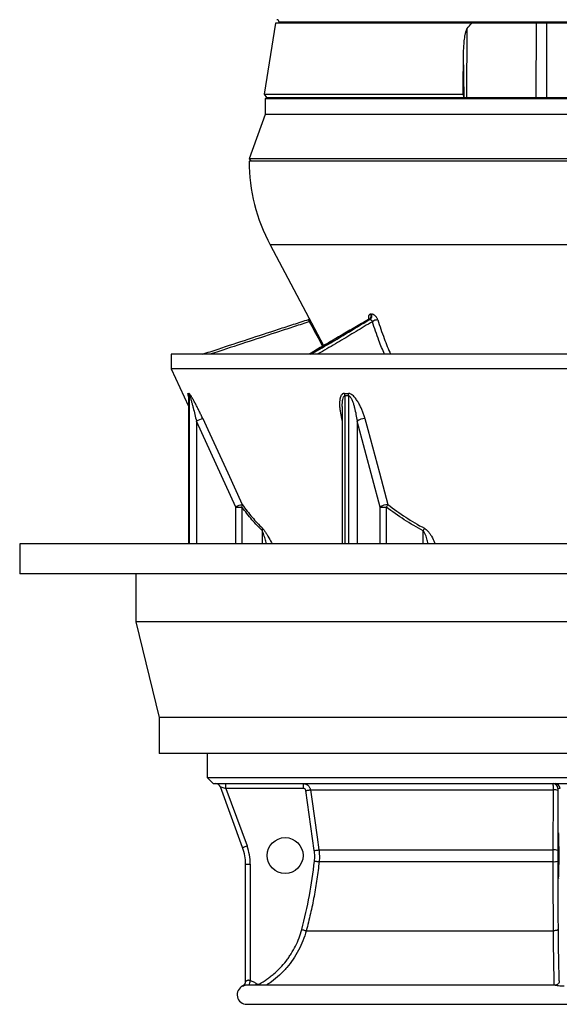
# Model space of a CAD drawing. Header units: millimetres. Extents: x 3838 to 8403, y 897 to 11532.
# Tile 1 of 5: x 3838 to 6090, y 897 to 5002. Entities that reach past the tile are written whole.
import ezdxf

# ---------------------------------------------------------------- set-up
doc = ezdxf.new("R2010")
doc.units = ezdxf.units.MM
doc.header["$LTSCALE"] = 5

msp = doc.modelspace()

# ---------------------------------------------------------------- linework, layer by layer
at = {"color": 7, "linetype": 'Continuous', "lineweight": 25}
for p, q in [((4905.9, 4986.6), (4858.3, 4691.5)), ((5725.1, 4986.6), (4905.9, 4986.6)), ((4920.8, 4991.7), (4920.9, 4986.6)), ((5912.5, 4986.6), (5725.1, 4986.6)), ((5994.4, 4986.6), (5912.5, 4986.6)), ((5993.5, 4676.6), (5994.4, 4986.6)), ((6037.8, 4986.6), (5994.4, 4986.6)), ((6037.8, 4676.6), (6037.8, 4986.6)), ((6120.9, 4986.6), (6037.8, 4986.6)), ((5704.8, 4676.6), (5705.7, 4964.2)), ((5693.7, 4676.6), (5690.5, 4861)), ((4858.3, 4691.5), (4869, 4676.6)), ((4858.3, 4691.5), (5688.5, 4691.5)), ((5688.5, 4691.5), (5690.6, 4676.6)), ((4868.4, 4676.6), (4863.4, 4671.6)), ((4863.4, 4671.6), (4863.4, 4606.6)), ((7282.8, 4671.6), (4863.4, 4671.6)), ((4868.4, 4676.6), (7278.2, 4676.6)), ((4863.4, 4606.6), (4795.9, 4421.6)), ((7282.8, 4606.6), (4863.4, 4606.6)), ((4795.9, 4421.6), (4805.9, 4411.6)), ((7445.9, 4421.6), (4795.9, 4421.6)), ((7414.5, 4411.6), (4795.9, 4411.6)), ((4883.7, 4062.3), (5106.8, 3642.7)), ((5296.2, 3752.3), (5295.9, 3752.2)), ((5300.6, 3752.5), (5297.4, 3752.5)), ((5303.8, 3773.8), (5306.9, 3773.8)), ((4470.9, 3606.6), (4470.9, 3545.5)), ((7731.8, 3606.6), (4470.9, 3606.6)), ((4470.9, 3545.5), (4543.1, 3390.7)), ((7731.8, 3545.5), (4470.9, 3545.5)), ((4543.1, 3431.1), (4543.1, 2816.8)), ((5184.3, 3388.6), (5184.3, 2816.8)), ((4740.6, 2969.6), (4575.9, 3327.9)), ((5342.1, 2969.6), (5246.2, 3327.9)), ((4740.6, 2969.6), (4766, 2969.6)), ((5342.1, 2969.6), (5368, 2969.6)), ((3838.4, 2816.8), (3838.4, 2691.8)), ((8403.4, 2816.8), (3838.4, 2816.8)), ((8403.4, 2691.8), (3838.4, 2691.8)), ((4323.4, 2691.8), (4323.4, 2491.8)), ((4323.4, 2491.8), (4420.9, 2091.8)), ((7918.4, 2491.8), (4323.4, 2491.8)), ((4420.9, 2091.8), (4420.9, 1941.8)), ((7820.9, 2091.8), (4420.9, 2091.8)), ((7820.9, 1941.8), (4420.9, 1941.8)), ((4620.9, 1941.8), (4620.9, 1841.6)), ((4620.9, 1841.6), (4645.9, 1816.6)), ((4620.9, 1841.6), (7620.9, 1841.6)), ((4645.9, 1816.6), (7595.9, 1816.6)), ((4768.7, 1550), (4675.7, 1803.5)), ((4699, 1796.6), (4787, 1556.9)), ((5022.5, 1796.6), (4699, 1796.6)), ((5067.8, 1537.6), (5032.5, 1788)), ((5051.7, 1790.8), (6065.4, 1790.8)), ((6084.4, 1788), (6083.4, 1537.6)), ((6093.1, 1796.6), (6084.6, 1796.6)), ((5087, 1540.4), (6064.5, 1540.4)), ((4780.9, 991.1), (4780.9, 1481.1)), ((4780.9, 1481.1), (4800.4, 1481.1)), ((4800.4, 1481.1), (4800.4, 995.3)), ((5087.9, 1491.4), (6064.5, 1491.4)), ((5034.2, 1203.4), (6065.8, 1203.4)), ((6073.1, 976.6), (4787.3, 976.6)), ((4785.9, 896.6), (7455.9, 896.6))]:
    msp.add_line(p, q, dxfattribs=at)
at = {"color": 8, "linetype": 'Continuous', "lineweight": 25}
for p, q in [((7321, 4991.7), (4920.8, 4991.7)), ((7328.8, 4062.3), (4883.7, 4062.3)), ((5295.3, 3752.4), (5295, 3753.5)), ((4543.5, 3432.8), (4543.5, 2816.8)), ((4547, 2816.8), (4547, 3432.8)), ((5195, 3432.8), (5195, 2816.8)), ((5211.4, 2816.8), (5211.4, 3432.8)), ((4575.9, 3327.9), (4575.9, 2816.8)), ((5184.3, 3330.1), (5182.1, 3338.5)), ((5182.1, 3338.5), (5184.3, 3338.4)), ((5246.2, 3327.9), (5246.2, 2816.8)), ((4740.6, 2816.8), (4740.6, 2969.6)), ((4766, 2969.6), (4766, 2816.8)), ((5342.1, 2816.8), (5342.1, 2969.6)), ((5368, 2969.6), (5368, 2816.8)), ((4851.1, 2816.8), (4851.1, 2870.6)), ((5522.6, 2816.8), (5522.6, 2870.6))]:
    msp.add_line(p, q, dxfattribs=at)
at = {"color": 8, "linetype": 'Continuous', "lineweight": 25, "flags": 128}
for points in [[(5048.2, 3742.6), (5051.2, 3744.2), (5052.5, 3744.9)], [(5295, 3753.5), (5296.5, 3753.1), (5296.5, 3753.1)], [(4821.9, 976.6), (4824.2, 979.3), (4826.8, 982.4)], [(4840.8, 976.6), (4840.1, 978), (4838.2, 981.3)]]:
    msp.add_lwpolyline(points, dxfattribs=at)
at = {"color": 7, "linetype": 'Continuous', "lineweight": 25, "flags": 128}
for points in [[(4602.4, 3338.5), (4623.2, 3293.2), (4706.5, 3112), (4767.1, 2980.2)], [(5279, 3338.5), (5291.1, 3293.2), (5339.6, 3112), (5374.8, 2980.2)], [(5032.5, 1788), (5036.1, 1788.6), (5039.6, 1789), (5042.8, 1789.5), (5045.7, 1789.9), (5048.1, 1790.3), (5049.9, 1790.5), (5051.1, 1790.7), (5051.7, 1790.8)], [(5051.7, 1790.8), (5057.3, 1751.2), (5079.6, 1592.8), (5087, 1540.4)], [(6064.5, 1540.4), (6064.7, 1580), (6065.2, 1738.4), (6065.4, 1790.8)], [(4768.7, 1550), (4769, 1550.1), (4770.1, 1550.6), (4771.7, 1551.2), (4774, 1552.1), (4776.8, 1553.1), (4779.9, 1554.3), (4783.4, 1555.5), (4787, 1556.9)], [(5067.8, 1537.6), (5071.4, 1538.1), (5074.9, 1538.6), (5078.1, 1539.1), (5081, 1539.5), (5083.4, 1539.8), (5085.2, 1540.1), (5086.5, 1540.3), (5087, 1540.4)], [(5068.5, 1493.5), (5072.2, 1493.2), (5075.7, 1492.8), (5078.9, 1492.4), (5081.8, 1492.1), (5084.2, 1491.8), (5086, 1491.6), (5087.3, 1491.5), (5087.9, 1491.4)], [(5015.4, 1208.6), (5019, 1207.6), (5022.4, 1206.7), (5025.6, 1205.8), (5028.4, 1205), (5030.7, 1204.4), (5032.5, 1203.9), (5033.7, 1203.6), (5034.2, 1203.4)], [(6084.8, 1208.6), (6084.4, 1207.6), (6083.2, 1206.7), (6081.5, 1205.8), (6079.1, 1205), (6076.3, 1204.4), (6073, 1203.9), (6069.5, 1203.5), (6065.8, 1203.4)]]:
    msp.add_lwpolyline(points, dxfattribs=at)
at = {"color": 7, "linetype": 'Continuous', "lineweight": 25}
msp.add_circle((4945.9, 1516.6), 75, dxfattribs=at)
for centre, radius, start, end in [((4910.8, 4991.6), 10, 1, 89), ((5545.9, 4414.4), 750, 180.2137, 208), ((5288.6, 3766.8), 16.8, 301.898, 24.6218), ((5291.6, 3766.8), 16.8, 302.0689, 24.5706), ((5330.2, 3719.1), 30.6, 85.134, 129.9308), ((4518.2, 3432.9), 25.3, 359.8495, 24.536), ((4521.6, 3432.7), 25.4, 0.1234, 24.7633), ((5154, 3433.4), 41, 359.1843, 14.0912), ((5170.1, 3432.5), 41.3, 0.4437, 15.2699), ((4643.5, 3197.1), 147.3, 106.1885, 117.3022), ((5280.2, 3278.5), 60, 91.2099, 124.5416), ((4808.5, 2837.9), 148.2, 106.2426, 117.2807), ((4750, 2976.5), 17.4, 336.6502, 12.0965), ((5376.2, 2920.2), 60, 91.2931, 124.5466), ((5279.6, 3033.9), 109.3, 324.009, 330.5917), ((4830.5, 2876.6), 21.4, 343.6873, 12.2331), ((5427.4, 2918.6), 106.6, 333.2497, 339.4536), ((4657, 1796.6), 20, 20.1363, 90), ((4507.6, 1801.6), 191.5, 358.5046, 4.4944), ((4831.1, 1801.6), 191.5, 358.5046, 4.4944), ((6064.6, 1796.6), 20, 359.9902, 89.9902), ((6073.1, 1796.6), 20, 359.9902, 89.9902), ((6069.5, 1753.1), 37.9, 67.0065, 96.2971), ((4580.9, 1481.1), 200, 0, 20.1363), ((4580.4, 1481.1), 220, 0, 20.1363), ((6068.7, 1502.8), 37.8, 66.9714, 96.2874), ((6068.7, 1539.7), 48.5, 265.049, 287.6887), ((4760.9, 991.2), 20, 294.6931, 0.3651), ((4760.9, 991.1), 20, 321.0629, 359.9999), ((4785.9, 936.6), 40, 114.5796, 270)]:
    msp.add_arc(centre, radius, start, end, dxfattribs=at)
at = {"color": 8, "linetype": 'Continuous', "lineweight": 25}
for centre, radius, start, end in [((4450.4, 1066.4), 357.2, 345.4415, 348.5197), ((4760.9, 991.1), 20, 294.8245, 321.0629)]:
    msp.add_arc(centre, radius, start, end, dxfattribs=at)
at = {"color": 7, "linetype": 'Continuous', "lineweight": 25}
for centre, major_axis, ratio, start_param, end_param in [((4699.6, 1796.6), (23.8, -6.9), 0.005862, 3.145891, 4.692108), ((6086.6, 1516.6), (0, 95), 0.026186, 0.339507, 2.826215), ((6086.6, 1516.6), (0, 95), 0.026186, 4.712389, 6.048944), ((6086.6, 1516.6), (0, 95), 0.026186, 3.391721, 4.712389)]:
    msp.add_ellipse(centre, major_axis=major_axis, ratio=ratio, start_param=start_param, end_param=end_param, dxfattribs=at)
at = {"color": 8, "linetype": 'Continuous', "lineweight": 25}
for start_param, end_param in [(6.048944, 6.622692), (2.826215, 3.391721)]:
    msp.add_ellipse((6086.6, 1516.6), major_axis=(0, 95), ratio=0.026186, start_param=start_param, end_param=end_param, dxfattribs=at)
at = {"color": 7, "linetype": 'Continuous', "lineweight": 25}
for points in [[(5705.7, 4964.2), (5712, 4971.8), (5718.4, 4979.3), (5725.1, 4986.6)], [(5688.5, 4691.5), (5689.2, 4748), (5689.8, 4804.5), (5690.5, 4861)], [(4541.2, 3443.3), (4542.4, 3443.3), (4543.5, 3443.3), (4544.6, 3443.3)], [(4547, 3432.8), (4545.8, 3432.7), (4544.7, 3432.7), (4543.5, 3432.8)], [(5193.8, 3443.3), (5199.2, 3443.3), (5204.5, 3443.3), (5209.9, 3443.3)], [(5211.4, 3432.8), (5205.9, 3432.7), (5200.5, 3432.7), (5195, 3432.8)], [(5068.5, 1493.5), (5069.3, 1500.9), (5070, 1515.6), (5068.8, 1530.3), (5067.8, 1537.6)], [(6083.4, 1537.6), (6083.4, 1530.3), (6083.4, 1515.6), (6083.4, 1500.9), (6083.4, 1493.5)], [(6083.4, 1493.5), (6083.5, 1445.4), (6083.9, 1349.7), (6084.5, 1255.4), (6084.8, 1208.6)]]:
    msp.add_open_spline(points, degree=3, dxfattribs=at)
for points, knots in [([(5690.5, 4861), (5690.6, 4869.7), (5691, 4878.4), (5692, 4895.9), (5692.8, 4904.5), (5694.2, 4917.6), (5694.8, 4921.9), (5696.1, 4930.6), (5696.8, 4934.9), (5698.4, 4943.5), (5699.4, 4947.8), (5701.2, 4954.2), (5701.8, 4956.3), (5703, 4959.4), (5703.4, 4960.4), (5704.4, 4962.4), (5705, 4963.3), (5705.7, 4964.2)], [0, 0, 0, 0, 0.25, 0.25, 0.5, 0.5, 0.625, 0.625, 0.75, 0.75, 0.875, 0.875, 0.9375, 0.9375, 0.96875, 0.96875, 1, 1, 1, 1]), ([(4600.4, 3606.6), (4622.3, 3613.9), (4686.3, 3635.1), (4792.3, 3670), (4897.2, 3704.3), (4981.2, 3731.6), (5023.7, 3745.4), (5045.2, 3752.4), (5045.6, 3752.5)], [0, 0, 0, 0, 0.147184, 0.43046, 0.713708, 0.855336, 0.996958, 1, 1, 1, 1]), ([(5045.6, 3752.5), (5045.3, 3752.5), (5045, 3752.3), (5044.5, 3752), (5044.3, 3751.8), (5044, 3751.2), (5043.9, 3750.9), (5043.8, 3750.1), (5043.9, 3749.7), (5044.1, 3748.7), (5044.3, 3748.2), (5044.8, 3747.1), (5045.1, 3746.5), (5045.9, 3745.4), (5046.3, 3744.8), (5047.2, 3743.7), (5047.7, 3743.1), (5048.2, 3742.6)], [0, 0, 0, 0, 0.125, 0.125, 0.25, 0.25, 0.375, 0.375, 0.5, 0.5, 0.625, 0.625, 0.75, 0.75, 0.875, 0.875, 1, 1, 1, 1]), ([(5047.9, 3753.6), (5047.8, 3753.6), (5047.1, 3753), (5046.2, 3752.8), (5045.3, 3752.6)], [0, 0, 0, 0, 0.058443, 1, 1, 1, 1]), ([(5295.6, 3752.5), (5290.3, 3749.5), (5265.6, 3735.6), (5223.3, 3711), (5157.8, 3672.5), (5099.9, 3638.8), (5059.3, 3614.7), (5047.6, 3607.6), (5046, 3606.6)], [0, 0, 0, 0, 0.062248, 0.288811, 0.506851, 0.854991, 0.980484, 1, 1, 1, 1]), ([(5303.8, 3773.8), (5302.8, 3773.8), (5301.8, 3773.7), (5300, 3773.1), (5299.1, 3772.8), (5297.6, 3771.8), (5296.9, 3771.1), (5295.7, 3769.7), (5295.3, 3768.9), (5294.5, 3767), (5294.2, 3766), (5293.8, 3763.8), (5293.7, 3762.7), (5293.7, 3760.2), (5293.8, 3758.9), (5294.2, 3756.3), (5294.5, 3754.9), (5295, 3753.5)], [0, 0, 0, 0, 0.125, 0.125, 0.25, 0.25, 0.375, 0.375, 0.5, 0.5, 0.625, 0.625, 0.75, 0.75, 0.875, 0.875, 1, 1, 1, 1]), ([(5298.5, 3755), (5298.5, 3755), (5298.6, 3755.2), (5298.2, 3754), (5296.9, 3752.7), (5296.2, 3752.5), (5296.2, 3752.5)], [0, 0, 0, 0, 0.090976, 0.495663, 0.980118, 1, 1, 1, 1]), ([(5300.6, 3752.5), (5300.9, 3752.5), (5301.2, 3752.3), (5301.9, 3752), (5302.3, 3751.8), (5303.2, 3751.2), (5303.6, 3750.9), (5304.5, 3750.1), (5305, 3749.7), (5306, 3748.7), (5306.5, 3748.2), (5307.5, 3747.1), (5307.9, 3746.5), (5308.8, 3745.4), (5309.2, 3744.8), (5309.9, 3743.7), (5310.2, 3743.1), (5310.5, 3742.6)], [0, 0, 0, 0, 0.125, 0.125, 0.25, 0.25, 0.375, 0.375, 0.5, 0.5, 0.625, 0.625, 0.75, 0.75, 0.875, 0.875, 1, 1, 1, 1]), ([(5332.8, 3749.6), (5332.3, 3751.1), (5331.7, 3752.7), (5330.3, 3755.7), (5329.5, 3757.2), (5327.7, 3760.1), (5326.7, 3761.5), (5325, 3763.6), (5324.4, 3764.2), (5323.3, 3765.4), (5322.1, 3766.6), (5320.8, 3767.7), (5319.6, 3768.7), (5318.9, 3769.2), (5317, 3770.6), (5315.7, 3771.3), (5313.1, 3772.5), (5311.8, 3773), (5309.3, 3773.6), (5308.1, 3773.8), (5306.9, 3773.8)], [0, 0, 0, 0, 0.125, 0.125, 0.25, 0.25, 0.375, 0.375, 0.4375, 0.4375, 0.5, 0.5625, 0.5625, 0.625, 0.625, 0.75, 0.75, 0.875, 0.875, 1, 1, 1, 1]), ([(4543, 3433.3), (4543, 3433.3), (4543, 3433.4), (4543.1, 3432.7), (4543.1, 3431.9), (4543.1, 3431.3), (4543.1, 3431.1)], [0, 0, 0, 0, 0.226749, 0.657109, 0.871626, 1, 1, 1, 1]), ([(4602.4, 3338.5), (4600.1, 3343.6), (4597.7, 3348.7), (4592.9, 3358.9), (4590.4, 3364), (4585.5, 3374), (4583, 3379), (4578, 3389), (4575.5, 3393.9), (4571.6, 3401.3), (4570.3, 3403.7), (4567.7, 3408.5), (4566.4, 3410.9), (4562.5, 3417.9), (4559.9, 3422.4), (4556.1, 3428.9), (4554.8, 3430.9), (4552.3, 3434.8), (4551.1, 3436.6), (4548.8, 3439.7), (4547.7, 3441), (4546.3, 3442.4), (4545.9, 3442.8), (4545.2, 3443.3), (4544.9, 3443.4), (4544.6, 3443.3)], [0, 0, 0, 0, 0.125, 0.125, 0.25, 0.25, 0.375, 0.375, 0.5, 0.5, 0.5625, 0.5625, 0.625, 0.625, 0.75, 0.75, 0.8125, 0.8125, 0.875, 0.875, 0.9375, 0.9375, 0.96875, 0.96875, 1, 1, 1, 1]), ([(4547, 3432.8), (4547.1, 3432.8), (4547.2, 3432.7), (4547.5, 3432.4), (4547.6, 3432.2), (4548, 3431.6), (4548.1, 3431.2), (4548.5, 3430.5), (4548.7, 3430.1), (4549.2, 3428.8), (4549.5, 3427.9), (4550.2, 3425.9), (4550.6, 3424.9), (4551.6, 3421.8), (4552.3, 3419.7), (4553.6, 3415.3), (4554.3, 3413.1), (4556.2, 3406.5), (4557.5, 3401.9), (4559.9, 3392.8), (4561.2, 3388.2), (4564.8, 3374.4), (4567.1, 3365.2), (4571.6, 3346.6), (4573.8, 3337.3), (4575.9, 3327.9)], [0, 0, 0, 0, 0.015625, 0.015625, 0.03125, 0.03125, 0.046875, 0.046875, 0.0625, 0.0625, 0.09375, 0.09375, 0.125, 0.125, 0.1875, 0.1875, 0.25, 0.25, 0.375, 0.375, 0.5, 0.5, 0.75, 0.75, 1, 1, 1, 1]), ([(5193.8, 3443.3), (5192.6, 3443.4), (5191.5, 3443.3), (5189.3, 3442.8), (5188.3, 3442.4), (5186.4, 3441.5), (5185.5, 3440.9), (5183.8, 3439.6), (5183, 3438.9), (5180.9, 3436.5), (5179.8, 3434.7), (5178.3, 3431.8), (5177.9, 3430.8), (5177, 3428.8), (5176.7, 3427.7), (5175, 3422.4), (5174.1, 3417.9), (5173.4, 3410.9), (5173.2, 3408.5), (5173, 3403.7), (5172.9, 3401.2), (5173, 3393.9), (5173.2, 3388.9), (5174.1, 3379), (5174.8, 3374), (5177.1, 3358.9), (5179.3, 3348.8), (5182.1, 3338.5)], [0, 0, 0, 0, 0.03125, 0.03125, 0.0625, 0.0625, 0.09375, 0.09375, 0.125, 0.125, 0.1875, 0.1875, 0.21875, 0.21875, 0.25, 0.25, 0.375, 0.375, 0.4375, 0.4375, 0.5, 0.5, 0.625, 0.625, 0.75, 0.75, 1, 1, 1, 1]), ([(5279, 3338.5), (5277.6, 3343.6), (5276.1, 3348.7), (5272.8, 3358.9), (5271, 3364), (5267.1, 3374), (5265.1, 3379), (5260.6, 3389), (5258.1, 3393.9), (5254.2, 3401.3), (5252.8, 3403.7), (5249.9, 3408.5), (5248.4, 3410.9), (5243.8, 3417.9), (5240.5, 3422.4), (5234.8, 3428.9), (5232.9, 3430.9), (5228.8, 3434.8), (5226.6, 3436.6), (5222, 3439.7), (5219.6, 3441), (5216, 3442.4), (5214.7, 3442.8), (5212.3, 3443.3), (5211.1, 3443.4), (5209.9, 3443.3)], [0, 0, 0, 0, 0.125, 0.125, 0.25, 0.25, 0.375, 0.375, 0.5, 0.5, 0.5625, 0.5625, 0.625, 0.625, 0.75, 0.75, 0.8125, 0.8125, 0.875, 0.875, 0.9375, 0.9375, 0.96875, 0.96875, 1, 1, 1, 1]), ([(5211.4, 3432.8), (5211.9, 3432.8), (5212.4, 3432.7), (5213.4, 3432.4), (5213.9, 3432.2), (5214.8, 3431.6), (5215.3, 3431.2), (5216.2, 3430.5), (5216.6, 3430.1), (5217.7, 3428.8), (5218.5, 3427.9), (5219.8, 3425.9), (5220.5, 3424.9), (5222.3, 3421.8), (5223.3, 3419.7), (5225.3, 3415.3), (5226.2, 3413.1), (5228.8, 3406.5), (5230.4, 3401.9), (5233.2, 3392.8), (5234.5, 3388.2), (5238, 3374.4), (5240, 3365.2), (5243.5, 3346.6), (5245, 3337.3), (5246.2, 3327.9)], [0, 0, 0, 0, 0.015625, 0.015625, 0.03125, 0.03125, 0.046875, 0.046875, 0.0625, 0.0625, 0.09375, 0.09375, 0.125, 0.125, 0.1875, 0.1875, 0.25, 0.25, 0.375, 0.375, 0.5, 0.5, 0.75, 0.75, 1, 1, 1, 1]), ([(4851.1, 2870.6), (4836.2, 2884.8), (4821.7, 2900.3), (4793.4, 2933.5), (4779.6, 2951.1), (4766, 2969.6)], [0, 0, 0, 0, 0.5, 0.5, 1, 1, 1, 1]), ([(4767.1, 2980.2), (4780.5, 2961.7), (4794.2, 2944.1), (4822.3, 2910.9), (4836.7, 2895.4), (4851.5, 2881.2)], [0, 0, 0, 0, 0.5, 0.5, 1, 1, 1, 1]), ([(5522.6, 2870.6), (5495.4, 2884.8), (5469.1, 2900.3), (5417.6, 2933.5), (5392.6, 2951.1), (5368, 2969.6)], [0, 0, 0, 0, 0.5, 0.5, 1, 1, 1, 1]), ([(5374.8, 2980.2), (5399, 2961.7), (5423.7, 2944.1), (5474.5, 2910.9), (5500.4, 2895.4), (5527.2, 2881.2)], [0, 0, 0, 0, 0.5, 0.5, 1, 1, 1, 1]), ([(5022, 1816.6), (5023.8, 1816.6), (5025.6, 1816.5), (5029.1, 1815.9), (5030.8, 1815.4), (5034.2, 1814.1), (5035.8, 1813.3), (5038.1, 1812), (5038.8, 1811.5), (5040.3, 1810.4), (5041, 1809.9), (5043, 1808.1), (5044.3, 1806.8), (5046.5, 1804.1), (5047.5, 1802.5), (5049.2, 1799.4), (5049.9, 1797.8), (5051, 1794.4), (5051.4, 1792.6), (5051.7, 1790.8)], [0, 0, 0, 0, 0.125, 0.125, 0.25, 0.25, 0.375, 0.375, 0.4375, 0.4375, 0.5, 0.5, 0.625, 0.625, 0.75, 0.75, 0.875, 0.875, 1, 1, 1, 1]), ([(6065.4, 1790.8), (6065.4, 1792.6), (6065.4, 1794.3), (6065.3, 1797.7), (6065.3, 1799.4), (6065.3, 1802.5), (6065.3, 1804), (6065.2, 1806.1), (6065.2, 1806.8), (6065.2, 1808.1), (6065.1, 1808.7), (6065.1, 1810.5), (6065.1, 1811.5), (6065, 1813.3), (6064.9, 1814.1), (6064.8, 1815.4), (6064.8, 1815.8), (6064.7, 1816.5), (6064.7, 1816.6), (6064.6, 1816.6)], [0, 0, 0, 0, 0.125, 0.125, 0.25, 0.25, 0.375, 0.375, 0.4375, 0.4375, 0.5, 0.5, 0.625, 0.625, 0.75, 0.75, 0.875, 0.875, 1, 1, 1, 1]), ([(5032.5, 1788), (5032.3, 1789.2), (5031.9, 1790.4), (5031, 1791.9), (5030.7, 1792.5), (5030, 1793.4), (5029.6, 1793.8), (5028.2, 1795), (5027.2, 1795.6), (5024.9, 1796.4), (5023.7, 1796.6), (5022.5, 1796.6)], [0, 0, 0, 0, 0.25, 0.25, 0.375, 0.375, 0.5, 0.5, 0.75, 0.75, 1, 1, 1, 1]), ([(6084.6, 1796.6), (6084.6, 1796.6), (6084.6, 1796.4), (6084.5, 1795.8), (6084.5, 1795.5), (6084.5, 1794.9), (6084.5, 1794.6), (6084.4, 1793.8), (6084.4, 1793.4), (6084.4, 1792.4), (6084.4, 1791.9), (6084.4, 1790.4), (6084.4, 1789.2), (6084.4, 1788)], [0, 0, 0, 0, 0.25, 0.25, 0.375, 0.375, 0.5, 0.5, 0.625, 0.625, 0.75, 0.75, 1, 1, 1, 1]), ([(6087.3, 1607.2), (6087.3, 1607.2), (6087.2, 1607.4), (6087.3, 1607.1), (6087.3, 1606.8)], [0, 0, 0, 0, 0.101772, 1, 1, 1, 1]), ([(5087, 1540.4), (5088.2, 1532.2), (5088.8, 1524.1), (5089.1, 1507.8), (5088.7, 1499.6), (5087.9, 1491.4)], [0, 0, 0, 0, 0.5, 0.5, 1, 1, 1, 1]), ([(6064.5, 1491.4), (6064.5, 1499.6), (6064.5, 1507.7), (6064.5, 1524.1), (6064.5, 1532.2), (6064.5, 1540.4)], [0, 0, 0, 0, 0.5, 0.5, 1, 1, 1, 1]), ([(5015.4, 1208.6), (5028, 1255.4), (5038.7, 1302.5), (5056.4, 1397.5), (5063.4, 1445.4), (5068.5, 1493.5)], [0, 0, 0, 0, 0.5, 0.5, 1, 1, 1, 1]), ([(5087.9, 1491.4), (5085.3, 1467.1), (5082.2, 1442.9), (5075.1, 1394.5), (5071.1, 1370.4), (5062.2, 1322.4), (5057.2, 1298.4), (5046.4, 1250.7), (5040.5, 1227), (5034.2, 1203.4)], [0, 0, 0, 0, 0.25, 0.25, 0.5, 0.5, 0.75, 0.75, 1, 1, 1, 1]), ([(6065.8, 1203.4), (6065.6, 1227), (6065.5, 1250.7), (6065.2, 1298.4), (6065.1, 1322.3), (6064.9, 1370.4), (6064.8, 1394.5), (6064.6, 1442.9), (6064.6, 1467.1), (6064.5, 1491.4)], [0, 0, 0, 0, 0.25, 0.25, 0.5, 0.5, 0.75, 0.75, 1, 1, 1, 1]), ([(6087.3, 1426.6), (6087.3, 1426.3), (6087.2, 1425.9), (6087.3, 1426.1), (6087.3, 1426.1)], [0, 0, 0, 0, 0.928555, 1, 1, 1, 1]), ([(4838.2, 981.3), (4849.1, 987.4), (4859.6, 993.9), (4874.9, 1004.6), (4879.9, 1008.3), (4889.7, 1015.9), (4894.4, 1019.8), (4917.8, 1039.9), (4934.7, 1057.6), (4953.7, 1081.9), (4957.4, 1086.9), (4964.5, 1097), (4967.9, 1102.2), (4977.8, 1117.9), (4983.8, 1128.6), (5000.3, 1161.6), (5009, 1184.5), (5015.4, 1208.6)], [0, 0, 0, 0, 0.125, 0.125, 0.1875, 0.1875, 0.25, 0.25, 0.5, 0.5, 0.5625, 0.5625, 0.625, 0.625, 0.75, 0.75, 1, 1, 1, 1]), ([(4800.4, 995.3), (4799.2, 995.9), (4797.9, 996.2), (4795.3, 996.7), (4794, 996.7), (4791.6, 996.5), (4790.5, 996.3), (4788.4, 995.6), (4787.4, 995.2), (4785.7, 994.4), (4784.9, 993.9), (4783.5, 993.1), (4782.9, 992.6), (4782, 991.9), (4781.6, 991.6), (4781.1, 991.2), (4780.9, 991.1), (4780.9, 991.1)], [0, 0, 0, 0, 0.125, 0.125, 0.25, 0.25, 0.375, 0.375, 0.5, 0.5, 0.625, 0.625, 0.75, 0.75, 0.875, 0.875, 1, 1, 1, 1]), ([(4800.4, 995.3), (4802.8, 994.8), (4805.2, 994.2), (4809.9, 992.5), (4812.3, 991.6), (4818.9, 988.3), (4823, 985.6), (4826.8, 982.4)], [0, 0, 0, 0, 0.25, 0.25, 0.5, 0.5, 1, 1, 1, 1]), ([(6090.1, 992.6), (6090, 991.7), (6089.7, 989.2), (6087.7, 985), (6084.4, 981), (6080.4, 978.4), (6076.8, 977), (6074.1, 976.7), (6073.4, 976.7), (6073.2, 976.7)], [0, 0, 0, 0, 0.10176, 0.290176, 0.494764, 0.670533, 0.824099, 0.950798, 1, 1, 1, 1]), ([(4788, 976.6), (4785.5, 976.5), (4780.4, 976.3), (4777.3, 975.5), (4775.8, 975.1)], [0, 0, 0, 0, 0.486256, 1, 1, 1, 1]), ([(4826.8, 982.4), (4827.6, 981.7), (4828.5, 981.2), (4830.4, 980.4), (4831.4, 980.2), (4833.4, 980), (4834.4, 980), (4836.4, 980.4), (4837.3, 980.8), (4838.2, 981.3)], [0, 0, 0, 0, 0.25, 0.25, 0.5, 0.5, 0.75, 0.75, 1, 1, 1, 1])]:
    msp.add_open_spline(points, degree=3, knots=knots, dxfattribs=at)
at = {"color": 8, "linetype": 'Continuous', "lineweight": 25}
for points, knots in [([(5048.2, 3742.6), (5027.2, 3735.8), (4985.1, 3722.3), (4901.3, 3694.7), (4796.2, 3660.5), (4699.8, 3628.8), (4645.3, 3610.7), (4633, 3606.6)], [0, 0, 0, 0, 0.1517631, 0.3035351, 0.6070738, 0.9111934, 1, 1, 1, 1]), ([(5297.4, 3752.5), (5269.1, 3736.4), (5196.1, 3694.7), (5114.5, 3646.4), (5059.3, 3613.8), (5048.1, 3607), (5047.4, 3606.6)], [0, 0, 0, 0, 0.333704, 0.860336, 0.992003, 1, 1, 1, 1]), ([(5102.5, 3640.2), (5098.5, 3648), (5087.5, 3668.9), (5069.2, 3703.1), (5055.2, 3729.4), (5048.2, 3742.6)], [0, 0, 0, 0, 0.2290194, 0.6141242, 1, 1, 1, 1]), ([(5052.7, 3606.6), (5065.6, 3613.9), (5103.3, 3635.1), (5163.1, 3670), (5219.7, 3704.3), (5265.3, 3731.6), (5288.4, 3745.4), (5300.3, 3752.4), (5300.6, 3752.5)], [0, 0, 0, 0, 0.147184, 0.43046, 0.713708, 0.855336, 0.996958, 1, 1, 1, 1]), ([(5310.5, 3742.6), (5299, 3735.8), (5275.9, 3722.3), (5230.5, 3694.7), (5173.6, 3660.5), (5119.3, 3628.8), (5087.3, 3610.7), (5080, 3606.6)], [0, 0, 0, 0, 0.1517631, 0.3035351, 0.6070738, 0.9111934, 1, 1, 1, 1]), ([(5297.4, 3752.5), (5297.3, 3752.5), (5296.8, 3752.7), (5296.4, 3752.5), (5296.2, 3752.3)], [0, 0, 0, 0, 0.24546, 1, 1, 1, 1]), ([(5360.4, 3606.6), (5352.6, 3625.6), (5339.4, 3657.8), (5322.9, 3703.1), (5314.6, 3729.4), (5310.5, 3742.6)], [0, 0, 0, 0, 0.4192983, 0.7093588, 1, 1, 1, 1]), ([(5332.8, 3749.6), (5336.9, 3736.8), (5345.1, 3711), (5362.5, 3663.3), (5376.8, 3628.5), (5385.8, 3606.6)], [0, 0, 0, 0, 0.270595, 0.541875, 1, 1, 1, 1]), ([(4543.1, 3431.1), (4542.7, 3432.2), (4541.7, 3435.4), (4540.7, 3439.6), (4540.3, 3442.9), (4540.9, 3443.2), (4541.2, 3443.3)], [0, 0, 0, 0, 0.17144, 0.479028, 0.768595, 1, 1, 1, 1]), ([(4543.2, 3431.1), (4543.2, 3431.4), (4543.1, 3432.2), (4543.3, 3432.7), (4543.4, 3432.8), (4543.5, 3432.8)], [0, 0, 0, 0, 0.2947795, 0.7547563, 1, 1, 1, 1]), ([(5184.4, 3389.1), (5184.4, 3389.3), (5184.2, 3394.3), (5184.7, 3403.9), (5186, 3417.3), (5188.4, 3427.1), (5191.8, 3431.7), (5193.8, 3432.7), (5194.7, 3432.8), (5195, 3432.8)], [0, 0, 0, 0, 0.011466, 0.299595, 0.589971, 0.839495, 0.934565, 0.977245, 1, 1, 1, 1]), ([(4851.5, 2881.2), (4852.9, 2879.7), (4855.7, 2876.7), (4861.1, 2869.4), (4867.4, 2859.9), (4877.1, 2843.6), (4885.2, 2829.1), (4890.4, 2818.4), (4891.2, 2816.8)], [0, 0, 0, 0, 0.105463, 0.211439, 0.385121, 0.559285, 0.933501, 1, 1, 1, 1]), ([(5527.2, 2881.2), (5529.6, 2879.7), (5534.4, 2876.7), (5541.9, 2869.4), (5549.7, 2859.9), (5559.7, 2843.6), (5567.1, 2829.1), (5570.5, 2818.4), (5571, 2816.8)], [0, 0, 0, 0, 0.105463, 0.211439, 0.385121, 0.559285, 0.933501, 1, 1, 1, 1]), ([(4868.3, 2816.8), (4866.5, 2823.7), (4863.6, 2834.5), (4859.2, 2849), (4856.1, 2858.3), (4853.4, 2865.7), (4851.9, 2869), (4851.1, 2870.6)], [0, 0, 0, 0, 0.369511, 0.575781, 0.783513, 0.890519, 1, 1, 1, 1]), ([(5542.5, 2816.8), (5541, 2823.7), (5538.7, 2834.5), (5534, 2849), (5530.3, 2858.3), (5526.5, 2865.7), (5523.9, 2869), (5522.6, 2870.6)], [0, 0, 0, 0, 0.369511, 0.575781, 0.783513, 0.890519, 1, 1, 1, 1]), ([(5034.2, 1203.4), (5030, 1189.4), (5021.4, 1161.4), (5002.8, 1121.6), (4980.2, 1084), (4953.4, 1049.2), (4922.9, 1017.8), (4894.2, 993.4), (4874.9, 981.1), (4867.9, 976.6)], [0, 0, 0, 0, 0.152108, 0.304702, 0.456812, 0.608884, 0.76144, 0.913514, 1, 1, 1, 1]), ([(6069.4, 976.6), (6069.3, 980.1), (6068.9, 991.3), (6068.3, 1014.5), (6067.6, 1045.5), (6067, 1080.2), (6066.5, 1117.5), (6066.1, 1156.1), (6065.9, 1185.2), (6065.8, 1200.7), (6065.8, 1203.4)], [0, 0, 0, 0, 0.069446, 0.222273, 0.374614, 0.526981, 0.679835, 0.8322, 0.971147, 1, 1, 1, 1]), ([(6084.8, 1208.6), (6084.9, 1193.9), (6085.1, 1169.5), (6085.5, 1136.9), (6085.9, 1109.7), (6086.4, 1083.7), (6086.9, 1059.3), (6087.5, 1036.8), (6088.1, 1016.3), (6088.6, 1000.1), (6089, 991.7), (6089.1, 988.7)], [0, 0, 0, 0, 0.162584, 0.271898, 0.381211, 0.493715, 0.606218, 0.71553, 0.824842, 0.937326, 1, 1, 1, 1]), ([(4775.8, 975.1), (4775.6, 975), (4772.9, 974.5), (4770.4, 973.2), (4769.7, 973), (4769.3, 972.9)], [0, 0, 0, 0, 0.041194, 0.516207, 1, 1, 1, 1]), ([(6073.1, 976.5), (6074.1, 976.5), (6075.3, 976.5), (6079.7, 976), (6086.6, 974.9), (6098, 973.3), (6106.2, 973.1), (6110.5, 973)], [0, 0, 0, 0, 0.142056, 0.170037, 0.433427, 0.70849, 1, 1, 1, 1])]:
    msp.add_open_spline(points, degree=3, knots=knots, dxfattribs=at)

doc.saveas('drawing.dxf')
